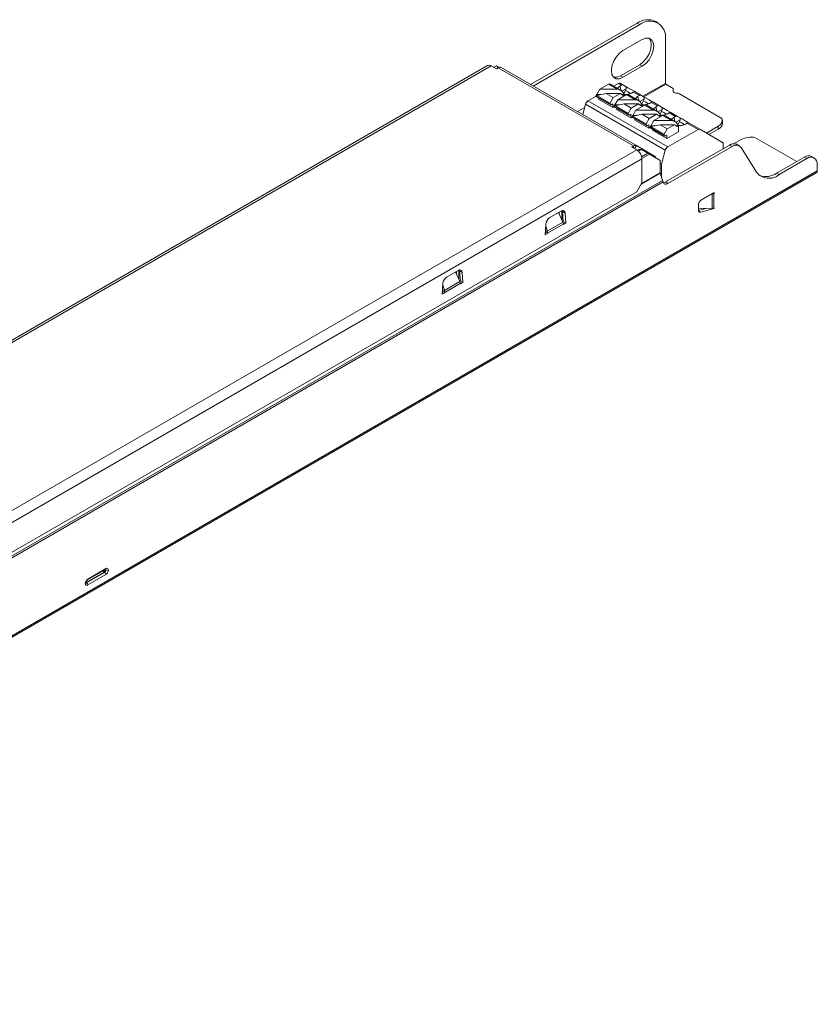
# Model space of a CAD drawing. Header units: millimetres. Extents: x -7 to 212, y -263 to -127.
# Tile 2 of 2: x 102 to 212, y -263 to -127. Entities that reach past the tile are written whole.
import ezdxf

# ---------------------------------------------------------------- set-up
doc = ezdxf.new("R2010")
doc.units = ezdxf.units.MM

msp = doc.modelspace()

# ---------------------------------------------------------------- linework, layer by layer
at = {"color": 7, "linetype": 'Continuous', "lineweight": 15}
for p, q in [((187.14, -127.62), (172.51, -136.06)), ((187.5, -127.82), (172.86, -136.27)), ((187.14, -127.62), (187.5, -127.82)), ((190, -127.57), (189.64, -127.37)), ((185.2, -131.39), (187.85, -129.86)), ((191.03, -129.86), (191.03, -135.9)), ((166.6, -133.46), (16.91, -219.87)), ((167.1, -133.51), (17.41, -219.92)), ((167.1, -133.51), (167.81, -133.92)), ((167.43, -133.7), (167.81, -133.47)), ((167.81, -133.47), (168.07, -133.76)), ((167.81, -133.47), (168.15, -133.67)), ((168.07, -133.77), (167.81, -133.92)), ((168.07, -133.77), (186.64, -144.49)), ((168.15, -133.67), (168.19, -133.71)), ((168.47, -133.73), (187.04, -144.45)), ((187.5, -133.33), (184.84, -134.86)), ((187.85, -133.54), (185.2, -135.07)), ((187.5, -133.33), (187.85, -133.54)), ((184.84, -134.86), (185.2, -135.07)), ((182.03, -136.72), (181.63, -137.44)), ((183.22, -136.03), (182.03, -136.72)), ((184.42, -136.72), (182.03, -136.72)), ((184.42, -136.72), (183.22, -136.03)), ((184.9, -136.86), (183.42, -136.01)), ((183.91, -136.28), (184.56, -135.91)), ((184.99, -136.15), (184.56, -135.91)), ((184.75, -136.29), (184.99, -136.15)), ((184.81, -135.88), (185.29, -136.16)), ((185.62, -136.64), (185.06, -136.97)), ((185.29, -136.16), (185.65, -136.36)), ((191.1, -136.02), (192.09, -136.59)), ((192.09, -136.59), (192.09, -136.96)), ((180.39, -138.32), (181.53, -137.66)), ((181.63, -137.44), (181.53, -137.5)), ((183.44, -138.6), (181.53, -137.5)), ((181.53, -137.5), (181.53, -137.66)), ((183.44, -138.76), (181.53, -137.66)), ((181.57, -137.75), (183.48, -138.85)), ((181.63, -137.55), (182.88, -137.29)), ((182.18, -137.44), (181.63, -137.44)), ((181.88, -137.93), (181.88, -138.11)), ((183.86, -137.86), (182.88, -137.29)), ((184.85, -137.29), (182.88, -137.29)), ((183.44, -138.6), (183.86, -137.86)), ((183.86, -137.86), (184.85, -137.29)), ((185.7, -137.45), (184.5, -138.15)), ((184.85, -137.29), (185.25, -137.55)), ((185.39, -137.44), (185.07, -137.44)), ((185.39, -137.44), (185.25, -137.2)), ((185.25, -137.55), (185.42, -137.45)), ((185.32, -137.31), (185.56, -136.89)), ((185.42, -137.45), (185.39, -137.44)), ((185.42, -137.62), (185.42, -137.45)), ((186.9, -138.15), (185.7, -137.45)), ((187.37, -138.29), (185.9, -137.43)), ((186.61, -137.09), (186.37, -137.23)), ((187.46, -137.58), (186.61, -137.09)), ((186.81, -137.04), (187.76, -137.59)), ((187.22, -137.72), (187.46, -137.58)), ((187.53, -138.4), (188.1, -138.07)), ((187.76, -137.59), (188.12, -137.79)), ((198.81, -140.71), (192.96, -137.33)), ((179.94, -139.22), (178.96, -139.79)), ((179.68, -140.2), (180.06, -138.78)), ((191.02, -145.1), (180.06, -138.78)), ((180.39, -138.32), (191.35, -144.64)), ((183.79, -139.21), (181.88, -138.11)), ((183.44, -138.76), (183.44, -138.6)), ((183.58, -138.84), (183.79, -138.72)), ((183.79, -139.21), (183.79, -138.72)), ((184, -139.09), (183.79, -139.21)), ((184.1, -138.87), (184, -138.92)), ((185.91, -140.03), (184, -138.92)), ((184, -138.92), (184, -139.09)), ((185.91, -140.19), (184, -139.09)), ((184.04, -139.18), (185.95, -140.28)), ((184.5, -138.15), (184.1, -138.87)), ((184.1, -138.98), (185.35, -138.72)), ((184.66, -138.87), (184.1, -138.87)), ((184.36, -139.36), (184.36, -139.54)), ((186.9, -138.15), (184.5, -138.15)), ((186.34, -139.29), (185.35, -138.72)), ((187.32, -138.72), (185.35, -138.72)), ((185.91, -140.03), (186.34, -139.29)), ((186.34, -139.29), (187.32, -138.72)), ((188.17, -138.88), (186.98, -139.57)), ((187.32, -138.72), (187.72, -138.98)), ((187.86, -138.87), (187.54, -138.87)), ((187.72, -138.98), (187.89, -138.88)), ((187.86, -138.87), (187.73, -138.63)), ((188.03, -138.32), (187.79, -138.74)), ((187.89, -138.88), (187.86, -138.87)), ((187.89, -139.05), (187.89, -138.88)), ((189.37, -139.57), (188.17, -138.88)), ((189.85, -139.71), (188.37, -138.86)), ((189.09, -138.52), (188.85, -138.66)), ((189.94, -139.01), (189.09, -138.52)), ((189.29, -138.46), (190.24, -139.01)), ((189.7, -139.15), (189.94, -139.01)), ((190.24, -139.01), (190.6, -139.22)), ((186.27, -140.64), (184.36, -139.54)), ((185.91, -140.19), (185.91, -140.03)), ((186.05, -140.27), (186.27, -140.15)), ((186.27, -140.64), (186.27, -140.15)), ((186.48, -140.52), (186.27, -140.64)), ((186.58, -140.3), (186.48, -140.35)), ((188.39, -141.45), (186.48, -140.35)), ((186.48, -140.35), (186.48, -140.52)), ((188.39, -141.62), (186.48, -140.52)), ((186.52, -140.61), (188.43, -141.71)), ((186.98, -139.57), (186.58, -140.3)), ((186.58, -140.41), (187.83, -140.15)), ((187.13, -140.3), (186.58, -140.3)), ((189.37, -139.57), (186.98, -139.57)), ((188.81, -140.72), (187.83, -140.15)), ((189.8, -140.15), (187.83, -140.15)), ((188.39, -141.45), (188.81, -140.72)), ((188.81, -140.72), (189.8, -140.15)), ((190.65, -140.31), (189.45, -141)), ((189.8, -140.15), (190.2, -140.41)), ((190.01, -139.83), (190.57, -139.5)), ((190.34, -140.3), (190.02, -140.3)), ((190.34, -140.3), (190.2, -140.05)), ((190.2, -140.41), (190.37, -140.31)), ((190.51, -139.75), (190.27, -140.17)), ((190.37, -140.31), (190.34, -140.3)), ((190.37, -140.48), (190.37, -140.31)), ((191.85, -141), (190.65, -140.31)), ((192.32, -141.14), (190.85, -140.29)), ((191.56, -139.95), (191.32, -140.09)), ((192.41, -140.44), (191.56, -139.95)), ((191.76, -139.89), (192.71, -140.44)), ((192.17, -140.58), (192.41, -140.44)), ((192.71, -140.44), (193.07, -140.65)), ((186.83, -140.79), (186.83, -140.97)), ((188.74, -142.07), (186.83, -140.97)), ((188.39, -141.62), (188.39, -141.45)), ((188.53, -141.7), (188.74, -141.58)), ((188.74, -142.07), (188.74, -141.58)), ((188.95, -141.94), (188.74, -142.07)), ((189.05, -141.72), (188.95, -141.78)), ((190.86, -142.88), (188.95, -141.78)), ((188.95, -141.78), (188.95, -141.94)), ((190.86, -143.05), (188.95, -141.94)), ((188.99, -142.04), (190.9, -143.14)), ((189.45, -141), (189.05, -141.72)), ((189.05, -141.84), (190.3, -141.58)), ((189.61, -141.72), (189.05, -141.72)), ((191.85, -141), (189.45, -141)), ((191.29, -142.15), (190.3, -141.58)), ((192.27, -141.58), (190.3, -141.58)), ((191.29, -142.15), (192.27, -141.58)), ((192.27, -141.58), (192.67, -141.84)), ((192.48, -141.25), (193.05, -140.93)), ((192.81, -141.72), (192.49, -141.72)), ((192.67, -141.84), (192.84, -141.74)), ((192.81, -141.72), (192.68, -141.48)), ((192.98, -141.17), (192.74, -141.59)), ((192.84, -141.74), (192.81, -141.72)), ((192.84, -142.56), (192.84, -141.74)), ((193.8, -141.52), (194.04, -141.38)), ((194.04, -141.38), (195.52, -142.23)), ((194.24, -141.32), (195.77, -142.21)), ((198.28, -141.8), (196.67, -142.73)), ((198.28, -142.2), (198.28, -141.8)), ((198.87, -141.39), (198.87, -140.98)), ((189.31, -142.22), (189.31, -142.39)), ((191.22, -143.5), (189.31, -142.39)), ((190.86, -142.88), (191.29, -142.15)), ((190.86, -143.05), (190.86, -142.88)), ((191, -143.13), (191.22, -143.01)), ((192.84, -142.56), (191.22, -143.5)), ((191.22, -143.5), (191.22, -143.01)), ((195.52, -142.23), (191.35, -144.64)), ((195.77, -142.21), (198.89, -144.01)), ((198.28, -142.2), (197.02, -142.93)), ((209.09, -146.65), (203.33, -143.32)), ((186.64, -144.49), (186.39, -144.64)), ((186.39, -144.64), (187.09, -145.05)), ((189.55, -145.9), (187.04, -144.45)), ((191.04, -149.46), (199.83, -144.38)), ((191.39, -149.67), (200.19, -144.59)), ((198.99, -144.87), (198.99, -144.24)), ((200.19, -144.59), (199.83, -144.38)), ((201.46, -143.63), (200.5, -144.19)), ((201.19, -144.49), (200.83, -144.28)), ((201.44, -144.73), (203.54, -148.09)), ((187.09, -145.05), (37.4, -231.46)), ((187.2, -145.12), (187.43, -144.98)), ((187.34, -145.24), (187.75, -145)), ((187.75, -145), (187.43, -144.98)), ((188.64, -145.51), (187.75, -145)), ((190.33, -146.49), (188.85, -145.64)), ((191.02, -145.1), (190.51, -147.01)), ((210.13, -146.04), (206.31, -148.25)), ((210.48, -146.25), (210.13, -146.04)), ((211.48, -146.15), (211.13, -145.94)), ((187.8, -146.27), (38.11, -232.69)), ((187.8, -146.27), (187.8, -149.57)), ((190.33, -148.21), (190.33, -146.49)), ((190.33, -146.9), (190.51, -147.01)), ((190.51, -147.01), (190.51, -148.8)), ((210.48, -146.25), (206.66, -148.45)), ((211.9, -147.94), (211.9, -147.06)), ((13.78, -262.51), (211.77, -148.22)), ((211.9, -147.94), (13.91, -262.24)), ((190.64, -149.23), (190.33, -148.24)), ((206.66, -148.45), (206.31, -148.25)), ((35.08, -239.05), (190.65, -149.24)), ((35.1, -239.28), (190.71, -149.45)), ((187.8, -149.57), (187.09, -150.79)), ((190.65, -149.24), (190.64, -149.23)), ((191.04, -149.46), (191.39, -149.67)), ((38.81, -236.39), (187.09, -150.79)), ((197.75, -150.9), (195.99, -151.92)), ((197.47, -151.1), (197.37, -151.12)), ((197.47, -153.1), (197.47, -151.1)), ((197.75, -150.98), (197.68, -150.94)), ((197.75, -150.98), (197.69, -151.02)), ((197.69, -153.04), (197.69, -151.02)), ((197.75, -150.98), (197.75, -150.9)), ((195.56, -153.32), (195.56, -152.66)), ((176.68, -153.46), (175.16, -154.33)), ((176.94, -155), (176.34, -153.65)), ((176.45, -153.59), (176.45, -153.91)), ((176.81, -153.4), (176.81, -154.7)), ((177.24, -153.73), (176.89, -153.52)), ((177, -154.87), (176.89, -153.52)), ((177.35, -155.07), (177.24, -153.73)), ((195.56, -153.06), (195.58, -153.05)), ((197.47, -153.1), (195.56, -153.05)), ((196.74, -153.08), (195.57, -153.4)), ((197.74, -153.11), (195.88, -153.61)), ((197.74, -153.11), (197.64, -153.06)), ((197.75, -153.02), (197.69, -153.04)), ((197.74, -153.11), (197.75, -153.02)), ((174.6, -155.25), (174.49, -156.73)), ((174.58, -155.46), (174.8, -156.23)), ((174.8, -156.23), (176.94, -155)), ((174.85, -156.49), (176.99, -155.25)), ((177, -154.87), (176.91, -154.93)), ((177, -155.31), (176.99, -155.25)), ((177.35, -155.07), (177, -154.87)), ((177.35, -155.07), (177, -155.31)), ((174.8, -156.23), (174.49, -156.24)), ((174.85, -156.49), (174.49, -156.29)), ((174.84, -156.56), (174.49, -156.73)), ((174.84, -156.56), (174.52, -156.37)), ((174.85, -156.49), (174.84, -156.56)), ((162.54, -161.62), (161.02, -162.5)), ((162.8, -163.16), (162.19, -161.82)), ((162.31, -161.75), (162.31, -162.08)), ((162.66, -161.56), (162.66, -162.86)), ((163.1, -161.89), (162.75, -161.69)), ((162.86, -163.03), (162.75, -161.69)), ((163.21, -163.24), (163.1, -161.89)), ((160.45, -163.42), (160.35, -164.89)), ((160.44, -163.62), (160.66, -164.4)), ((160.66, -164.4), (162.8, -163.16)), ((160.7, -164.66), (162.85, -163.42)), ((162.86, -163.03), (162.77, -163.09)), ((162.86, -163.48), (162.85, -163.42)), ((163.21, -163.24), (162.86, -163.03)), ((163.21, -163.24), (162.86, -163.48)), ((160.66, -164.4), (160.35, -164.41)), ((160.7, -164.66), (160.35, -164.45)), ((160.7, -164.72), (160.35, -164.89)), ((160.7, -164.72), (160.37, -164.53)), ((160.7, -164.66), (160.7, -164.72)), ((111.61, -204.16), (114.09, -202.73)), ((111.66, -204.05), (114.14, -202.62)), ((114.14, -202.82), (114.07, -202.78)), ((113.89, -203.09), (111.42, -204.52)), ((111.49, -204.56), (113.96, -203.13)), ((114.14, -203.44), (111.66, -204.86)), ((113.96, -203.13), (113.89, -203.09)), ((111.42, -204.52), (111.49, -204.56))]:
    msp.add_line(p, q, dxfattribs=at)
at = {"color": 8, "linetype": 'Continuous', "lineweight": 15}
for p, q in [((184.95, -136.89), (184.75, -136.29)), ((191.03, -135.9), (187.93, -137.68)), ((191.1, -136.02), (188.08, -137.77)), ((187.43, -138.32), (187.22, -137.72)), ((189.9, -139.75), (189.7, -139.15)), ((192.38, -141.18), (192.17, -140.58)), ((186.64, -144.79), (186.64, -144.49)), ((186.8, -144.88), (187.04, -144.45)), ((187.77, -146.02), (188.64, -145.51)), ((187.8, -146.24), (188.85, -145.64)), ((189.49, -146.01), (189.55, -145.9)), ((187.68, -149.77), (190.33, -148.24)), ((187.71, -149.71), (190.33, -148.21)), ((197.45, -151.07), (197.47, -151.1)), ((197.62, -150.98), (197.69, -151.02)), ((176.45, -153.59), (176.45, -153.91)), ((195.88, -153.61), (195.58, -153.44)), ((114.03, -202.77), (114.07, -202.78)), ((114.06, -202.75), (114.07, -202.78)), ((111.39, -204.5), (111.42, -204.52)), ((111.42, -204.52), (111.39, -204.53))]:
    msp.add_line(p, q, dxfattribs=at)
at = {"color": 7, "linetype": 'Continuous', "lineweight": 15, "flags": 128}
for points in [[(187.5, -133.33), (187.99, -132.96), (188.43, -132.44), (188.78, -131.83), (189.01, -131.19), (189.09, -130.58), (189.01, -130.05), (188.78, -129.67)], [(187.85, -133.54), (188.34, -133.16), (188.78, -132.65), (189.14, -132.04), (189.36, -131.39), (189.44, -130.78), (189.36, -130.26), (189.14, -129.88), (188.78, -129.67), (188.34, -129.67), (187.85, -129.86)], [(185.2, -131.39), (184.71, -131.77), (184.26, -132.28), (183.91, -132.89), (183.68, -133.54), (183.61, -134.15), (183.68, -134.67), (183.91, -135.05), (184.26, -135.26), (184.71, -135.26), (185.2, -135.07)], [(168.15, -133.67), (168.19, -133.69), (168.21, -133.71)], [(183.91, -135.05), (184.35, -135.06), (184.84, -134.86)], [(184.44, -136.59), (184.5, -136.51), (184.75, -136.29)], [(186.81, -137.03), (186.32, -136.75), (185.89, -136.51), (185.64, -136.36)], [(186.25, -137.29), (185.85, -137.06), (185.56, -136.89), (185.55, -136.88)], [(186.92, -138.02), (186.97, -137.94), (187.22, -137.72)], [(188.11, -137.79), (188.37, -137.93), (188.79, -138.18), (189.28, -138.46)], [(192.6, -137.25), (192.5, -137.24), (192.41, -137.23), (192.32, -137.2), (192.24, -137.17), (192.18, -137.12), (192.13, -137.07), (192.1, -137.02), (192.09, -136.96)], [(188.03, -138.32), (188.04, -138.32), (188.33, -138.49), (188.73, -138.72)], [(189.39, -139.45), (189.45, -139.36), (189.7, -139.15)], [(190.59, -139.22), (190.84, -139.36), (191.27, -139.61), (191.76, -139.89)], [(190.52, -139.75), (190.8, -139.92), (191.2, -140.15)], [(191.87, -140.88), (191.92, -140.79), (192.17, -140.58)], [(193.06, -140.64), (193.32, -140.79), (193.74, -141.04), (194.23, -141.32)], [(192.99, -141.18), (193.28, -141.34), (193.68, -141.58)], [(188.85, -145.64), (188.78, -145.6), (188.71, -145.56), (188.64, -145.51)], [(191.39, -149.67), (191.27, -149.72), (191.16, -149.75), (191.06, -149.76), (190.96, -149.75), (190.87, -149.7), (190.8, -149.64), (190.74, -149.55), (190.71, -149.45)], [(176.68, -153.46), (176.78, -153.41), (176.89, -153.38), (176.98, -153.38), (177.06, -153.41), (177.13, -153.46), (177.19, -153.53), (177.23, -153.62), (177.24, -153.73)], [(176.86, -153.38), (176.87, -153.41), (176.89, -153.52)], [(195.88, -153.61), (195.81, -153.62), (195.75, -153.62), (195.7, -153.6), (195.65, -153.57), (195.61, -153.52), (195.58, -153.46), (195.57, -153.4), (195.56, -153.32)], [(162.54, -161.62), (162.64, -161.57), (162.74, -161.55), (162.84, -161.55), (162.92, -161.57), (162.99, -161.62), (163.05, -161.69), (163.08, -161.78), (163.1, -161.89)], [(162.72, -161.55), (162.73, -161.58), (162.75, -161.69)]]:
    msp.add_lwpolyline(points, dxfattribs=at)
at = {"color": 7, "linetype": 'Continuous', "lineweight": 15}
for centre, radius, start, end in [((188.61, -129.66), 2.51, 65.6929, 125.6176), ((188.88, -129.51), 2.18, 350.786, 129.2033), ((166.81, -133.92), 0.503, 54.3824, 114.3071), ((168.3, -134.09), 0.402, 65.686, 125.6182), ((183.34, -136.19), 0.201, 65.6929, 125.6176), ((184.39, -137.74), 1.02, 31.9936, 88.0063), ((184.71, -136.11), 0.251, 65.686, 125.6182), ((185.13, -136.41), 0.295, 58.2266, 119.8189), ((191.18, -135.89), 0.154, 182.6055, 237.3945), ((181.62, -137.67), 0.0959, 172.7442, 235.9436), ((185.56, -135.66), 1.77, 263.5867, 297.2093), ((185.82, -137.62), 0.201, 65.6929, 125.6176), ((186.77, -137.29), 0.253, 81.3984, 129.4191), ((187.61, -137.84), 0.295, 58.2266, 119.8189), ((192.62, -137.97), 0.724, 61.9903, 91.4796), ((180.81, -138.97), 0.782, 122.8922, 165.4815), ((183.52, -138.77), 0.0873, 170.786, 309.2033), ((184.1, -139.1), 0.0959, 172.7442, 235.9436), ((186.86, -139.17), 1.02, 31.9936, 88.0063), ((188.04, -137.08), 1.77, 263.5867, 297.2093), ((188.29, -139.05), 0.201, 65.6929, 125.6176), ((189.25, -138.71), 0.253, 81.3984, 129.4191), ((190.08, -139.26), 0.295, 58.2266, 119.8189), ((186, -140.2), 0.0873, 170.786, 309.2033), ((186.57, -140.53), 0.0959, 172.7442, 235.9436), ((189.34, -140.6), 1.02, 31.9936, 88.0063), ((190.51, -138.51), 1.77, 263.5867, 297.2093), ((190.77, -140.48), 0.201, 65.6929, 125.6176), ((191.72, -140.14), 0.253, 81.3984, 129.4191), ((192.56, -140.69), 0.295, 58.2266, 119.8189), ((197.96, -140.97), 0.889, 291.1238, 16.3665), ((188.47, -141.63), 0.0873, 170.786, 309.2033), ((189.05, -141.96), 0.0959, 172.7442, 235.9436), ((191.81, -142.03), 1.02, 31.9936, 88.0063), ((192.99, -139.94), 1.77, 263.5867, 297.2093), ((194.2, -141.57), 0.253, 81.3984, 129.4191), ((197.91, -141.32), 0.961, 292.8178, 355.862), ((190.95, -143.06), 0.0873, 170.786, 309.2033), ((195.67, -142.44), 0.251, 65.686, 125.6182), ((202.87, -146.34), 3.05, 81.2471, 117.4226), ((186.88, -144.82), 0.402, 65.686, 125.6182), ((191.77, -145.3), 0.782, 122.8922, 165.4815), ((198.74, -144.21), 0.252, 354.3796, 54.302), ((200.42, -145.2), 1.01, 65.6738, 125.6366), ((200.74, -145.26), 0.87, 37.061, 129.6418), ((186.26, -146.34), 1.54, 2.6055, 57.3945), ((189.37, -146.19), 0.342, 9.8686, 57.1598), ((210.71, -146.86), 1.01, 65.6929, 125.6176), ((211.03, -146.92), 0.873, 350.786, 129.2033), ((190.45, -148.21), 0.124, 180.7767, 198.1169), ((205.28, -146.78), 2.17, 217.061, 309.6418), ((204.82, -146.12), 2.6, 251.5201, 305.1174), ((211.61, -147.98), 0.288, 304.0564, 7.2558), ((190.69, -148.91), 0.654, 274.6627, 301.7343), ((197.33, -150.37), 0.748, 281.2175, 299.1668), ((196.48, -152.7), 0.922, 122.6055, 177.3945), ((175.83, -155.38), 1.24, 122.8009, 174.311), ((161.69, -163.54), 1.24, 122.8009, 174.311), ((113.68, -202.77), 0.384, 302.6055, 357.3945), ((113.75, -202.81), 0.384, 302.6055, 357.3945), ((114.28, -202.79), 0.218, 350.786, 129.2033), ((113.72, -202.79), 0.768, 302.6055, 357.3945), ((114.32, -202.48), 0.384, 242.6097, 297.3903), ((112.08, -204.7), 0.768, 122.6055, 177.3945), ((113.75, -203.45), 0.384, 2.6055, 57.3945), ((111.53, -204.7), 0.218, 170.786, 309.2033), ((111.28, -204.88), 0.384, 2.6055, 57.3945)]:
    msp.add_arc(centre, radius, start, end, dxfattribs=at)
at = {"color": 8, "linetype": 'Continuous', "lineweight": 15}
for centre, radius, start, end in [((114.09, -202.77), 0.373, 204.4092, 237.7313), ((114.02, -202.63), 0.12, 304.0564, 7.2558), ((114, -202.81), 0.136, 355.5684, 41.6078), ((111.54, -204.06), 0.126, 305.8111, 5.6105), ((111.26, -204.55), 0.126, 294.3809, 354.2337), ((111.41, -204.45), 0.136, 258.3318, 304.4346)]:
    msp.add_arc(centre, radius, start, end, dxfattribs=at)
at = {"color": 7, "linetype": 'Continuous', "lineweight": 15}
for points in [[(185.62, -136.64), (185.6, -136.72), (185.58, -136.81), (185.56, -136.89)], [(185.65, -136.36), (185.64, -136.46), (185.63, -136.55), (185.62, -136.64)], [(188.1, -138.07), (188.08, -138.15), (188.05, -138.24), (188.03, -138.32)], [(188.12, -137.79), (188.11, -137.88), (188.11, -137.98), (188.1, -138.07)], [(190.6, -139.22), (190.59, -139.31), (190.58, -139.41), (190.57, -139.5)], [(190.57, -139.5), (190.55, -139.58), (190.53, -139.66), (190.51, -139.75)], [(193.07, -140.65), (193.06, -140.74), (193.06, -140.83), (193.05, -140.93)], [(193.05, -140.93), (193.03, -141.01), (193, -141.09), (192.98, -141.17)], [(197.69, -153.04), (197.63, -153.07), (197.55, -153.09), (197.47, -153.1)], [(176.94, -155), (176.97, -155.09), (176.99, -155.18), (176.99, -155.25)], [(174.85, -156.49), (174.85, -156.41), (174.83, -156.32), (174.8, -156.23)], [(162.8, -163.16), (162.83, -163.25), (162.85, -163.34), (162.85, -163.42)], [(160.7, -164.66), (160.71, -164.58), (160.69, -164.49), (160.66, -164.4)]]:
    msp.add_open_spline(points, degree=3, dxfattribs=at)
for points, knots in [([(190.71, -149.45), (190.7, -149.44), (190.7, -149.42), (190.69, -149.4), (190.69, -149.39), (190.68, -149.37), (190.68, -149.35), (190.68, -149.34), (190.67, -149.32), (190.66, -149.3), (190.66, -149.28), (190.65, -149.26), (190.65, -149.24)], [0, 0, 0, 0, 0.0000629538, 0.0000629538, 0.0000629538, 0.0001259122, 0.0001259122, 0.0001259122, 0.0001894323, 0.0001894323, 0.0001894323, 0.0002539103, 0.0002539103, 0.0002539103, 0.0002539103]), ([(114.09, -202.73), (114.1, -202.73), (114.12, -202.72), (114.12, -202.72), (114.12, -202.72)], [0, 0, 0, 0, 0.593371, 1, 1, 1, 1]), ([(111.38, -204.56), (111.38, -204.54), (111.39, -204.5), (111.41, -204.42), (111.45, -204.33), (111.51, -204.25), (111.57, -204.19), (111.6, -204.17), (111.61, -204.16)], [0, 0, 0, 0, 0.156209, 0.319485, 0.498209, 0.685743, 0.853049, 1, 1, 1, 1]), ([(111.39, -204.59), (111.39, -204.59), (111.39, -204.59), (111.38, -204.57), (111.38, -204.56)], [0, 0, 0, 0, 0.539929, 1, 1, 1, 1])]:
    msp.add_open_spline(points, degree=3, knots=knots, dxfattribs=at)

doc.saveas('drawing.dxf')
